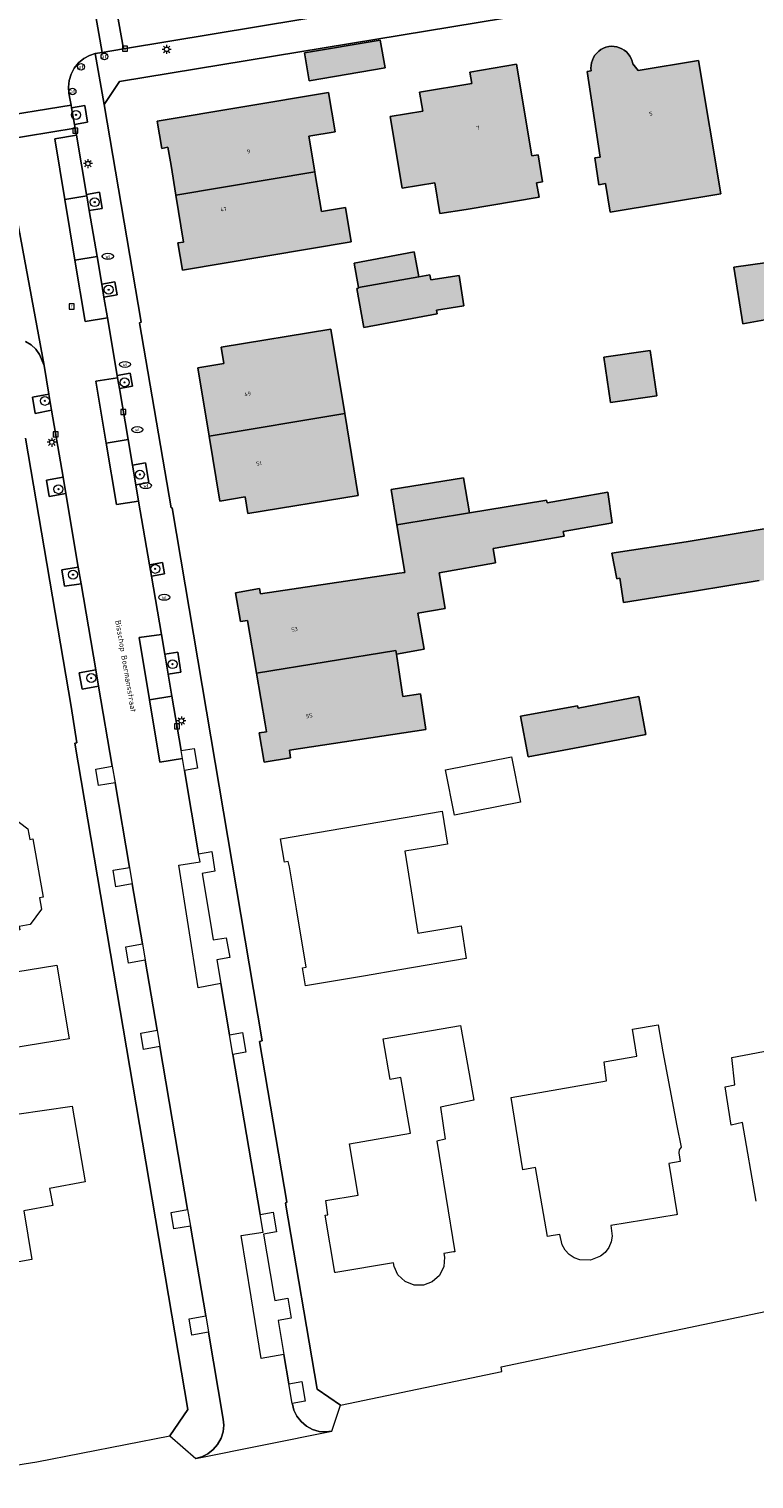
# Model space of a CAD drawing. Header units: metres. Extents: x 196496 to 197479, y 355250 to 356324.
# Tile 4 of 119: x 196793 to 196858, y 355447 to 355577. Entities that reach past the tile are written whole.
import ezdxf
from ezdxf.enums import TextEntityAlignment as Align

# ---------------------------------------------------------------- set-up
doc = ezdxf.new("R2010")
doc.units = ezdxf.units.M
doc.layers.get('0').update_dxf_attribs({"lineweight": 9})
for name, color, linetype, lineweight in [('B-WE-GR-BOOM-S', 251, 'Continuous', 9), ('B-WE-IE-MEUBILAIR_WEGMEUBILAIR-GV', 251, 'Continuous', 9), ('B-WE-KL-ET_LS_OV_LICHTMAST-S', 251, 'Continuous', 9), ('B-WE-KL-WATER-S', 251, 'Continuous', 9), ('B-WE-OG-BEBOUWING-GV', 251, 'Continuous', 9), ('B-WE-OG-BEBOUWING_HUISNUMMER-T35', 90, 'Continuous', 9), ('B-WE-OG-BEBOUWING_STRAATNAAM-T35', 130, 'Continuous', 9), ('B-WE-OG-TERREIN_ERF-GV', 251, 'Continuous', 9), ('B-WE-RI-GWA_KOLK-S', 251, 'Continuous', 9), ('B-WE-RI-GWA_RIOOLPUT-S', 251, 'Continuous', 9), ('B-WE-VH-ONVERHARD-GV', 251, 'Continuous', 9), ('B-WE-VH-VERHARDING_ASFALT-GV', 251, 'Continuous', 9), ('B-WE-VH-VERHARDING_BETONSTRAATSTEEN-GV', 251, 'Continuous', 9), ('B-WE-VH-VERHARDING_STRAATBAKSTEEN-GV', 251, 'Continuous', 9), ('B-WE-VH-VERHARDING_TEGEL-GV', 251, 'Continuous', 9), ('B-WE-VW-AFSLUITPAAL-S', 251, 'Continuous', 9)]:
    doc.layers.add(name, color=color, linetype=linetype, lineweight=lineweight)
doc.layers.add('X-XX-AL-PRESENTATIE_GEBOUW3-V', color=7, linetype='Continuous', lineweight=9, true_color=0xebe1d6)
doc.styles.add('NLCS-ISO', font='NLCS-ISO.ttf')
doc.styles.add('NLCS-ISO-ANNOTATIEF-T35', font='NLCS-ISO.ttf', dxfattribs={"height": 3.5})

# ---------------------------------------------------------------- blocks, each defined once
blk = doc.blocks.new('SKL-ET_OV_LICHTMAST-SO')
at = {"color": 0, "linetype": 'ByBlock', "lineweight": 18}
for points in [[(-1.25, 0), (-2, 0)], [(-1.41, 1.41), (-0.88, 0.88)], [(0, 2), (0, 1.25)], [(0.88, 0.88), (1.41, 1.41)], [(2, 0), (1.25, 0)], [(-1.41, -1.41), (-0.88, -0.88)], [(0, -1.25), (0, -2)], [(0.88, -0.88), (1.41, -1.41)]]:
    blk.add_lwpolyline(points, dxfattribs=at)
blk.add_circle((0, 0), 1, dxfattribs=at)
blk = doc.blocks.new('SVW-AFSLUITPAAL-SO')
at = {"lineweight": 18}
blk.add_circle((0, 0), 1.5, dxfattribs=at)
at = {"lineweight": 18, "style": 'NLCS-ISO'}
blk.add_text('af', height=1.8, dxfattribs=at).set_placement((0, 0), align=Align.MIDDLE_CENTER)
blk = doc.blocks.new('SKL-WATER_WATERLEIDINGPUT-SO')
at = {"color": 0, "linetype": 'ByBlock', "lineweight": 18}
blk.add_ellipse((0, 0), major_axis=(2.5, 0), ratio=0.54, dxfattribs=at)
at = {"color": 0, "linetype": 'ByBlock', "lineweight": 18, "style": 'NLCS-ISO'}
blk.add_text('wl', height=1.5, dxfattribs=at).set_placement((0, 0), align=Align.MIDDLE_CENTER)
blk = doc.blocks.new('SRI-KOLK-SO')
at = {"color": 0, "linetype": 'ByBlock', "lineweight": 18}
blk.add_lwpolyline([(-1.125, -1.125), (1.125, -1.125), (1.125, 1.125), (-1.125, 1.125)], close=True, dxfattribs=at)
at = {"color": 0, "linetype": 'ByBlock', "lineweight": 18, "style": 'NLCS-ISO'}
blk.add_text('k', height=1.5, dxfattribs=at).set_placement((0, 0), align=Align.MIDDLE_CENTER)
blk = doc.blocks.new('SRI-PUT_INSPECTIEPUT_RIOOLPUT-SO')
at = {"color": 0, "linetype": 'ByBlock', "lineweight": 18}
blk.add_lwpolyline([(-1.12, -1.12), (1.12, -1.12), (1.12, 1.12), (-1.12, 1.12)], close=True, dxfattribs=at)
at = {"color": 0, "linetype": 'ByBlock', "lineweight": 18, "style": 'NLCS-ISO'}
blk.add_text('r', height=1.5, dxfattribs=at).set_placement((0, 0.28), align=Align.MIDDLE_CENTER)
blk = doc.blocks.new('SGR-BOOM_01-SO')
at = {"linetype": 'ByBlock', "lineweight": 18}
h = blk.add_hatch(color=0, dxfattribs=at)
h.dxf.hatch_style = 1
edge = h.paths.add_edge_path()
edge.add_arc((0, 0), 0.25, 0, 360)
at = {"color": 0, "linetype": 'ByBlock', "lineweight": 18}
for radius in [2, 0.25]:
    blk.add_circle((0, 0), radius, dxfattribs=at)

msp = doc.modelspace()

# ---------------------------------------------------------------- hatches: boundary and pattern name
at = {"layer": 'X-XX-AL-PRESENTATIE_GEBOUW3-V'}
for points in [[(196818.059, 355574.524), (196818.481, 355572.047), (196825.265, 355573.201), (196824.844, 355575.677)], [(196843.672, 355573.415), (196843.661, 355573.176), (196843.679, 355572.937), (196843.308, 355572.88), (196844.485, 355565.217), (196843.997, 355565.15), (196844.359, 355562.746), (196844.968, 355562.878), (196845.38, 355560.322), (196855.264, 355561.946), (196853.268, 355573.859), (196847.879, 355572.956), (196847.391, 355573.554), (196847.334, 355573.793), (196847.246, 355574.022), (196847.129, 355574.238), (196846.985, 355574.437), (196846.82, 355574.612), (196846.632, 355574.763), (196846.428, 355574.889), (196846.209, 355574.989), (196845.975, 355575.063), (196845.734, 355575.11), (196845.489, 355575.124), (196845.244, 355575.102), (196845, 355575.044), (196844.767, 355574.953), (196844.548, 355574.831), (196844.347, 355574.682), (196844.168, 355574.51), (196844.013, 355574.317), (196843.885, 355574.105), (196843.783, 355573.879), (196843.713, 355573.65)], [(196830.173, 355560.182), (196832.517, 355560.559), (196839.019, 355561.652), (196838.806, 355562.924), (196839.338, 355563.013), (196838.932, 355565.43), (196838.388, 355565.339), (196837.013, 355573.523), (196832.843, 355572.822), (196833.016, 355571.795), (196828.354, 355571.012), (196828.636, 355569.335), (196825.731, 355568.848), (196826.808, 355562.437), (196829.712, 355562.925)], [(196820.805, 355567.491), (196820.224, 355570.979), (196804.901, 355568.43), (196805.313, 355565.987), (196805.872, 355566.1), (196806.154, 355564.465), (196806.589, 355561.813), (196818.995, 355563.906), (196818.458, 355567.096)], [(196819.034, 355563.674), (196818.995, 355563.906), (196806.589, 355561.813), (196807.275, 355557.634), (196806.763, 355557.566), (196807.172, 355555.121), (196822.25, 355557.644), (196821.721, 355560.734), (196819.589, 355560.372)], [(196822.9, 355553.573), (196828.294, 355554.52), (196827.878, 355556.764), (196822.494, 355555.767)], [(196860.184, 355550.87), (196859.566, 355554.645), (196859.399, 355555.808), (196856.414, 355555.388), (196857.216, 355550.339)], [(196822.9, 355553.573), (196822.909, 355553.523), (196822.731, 355553.49), (196823.38, 355550.015), (196829.925, 355551.226), (196829.862, 355551.565), (196832.305, 355551.955), (196831.872, 355554.667), (196829.357, 355554.267), (196829.276, 355554.702), (196828.294, 355554.52)], [(196809.55, 355540.316), (196821.661, 355542.336), (196820.435, 355549.858), (196810.623, 355548.257), (196810.862, 355546.789), (196808.556, 355546.413)], [(196844.815, 355547.367), (196845.391, 355543.324), (196849.532, 355543.913), (196848.956, 355547.956)], [(196809.55, 355540.316), (196810.496, 355534.515), (196812.779, 355534.887), (196813.023, 355533.394), (196822.858, 355534.998), (196821.661, 355542.336)], [(196858.67, 355527.417), (196858.68, 355527.361), (196867.565, 355528.953), (196867.106, 355531.732), (196872.286, 355532.588), (196872.096, 355533.737), (196873.121, 355533.991), (196874.645, 355534.249), (196874.828, 355533.205), (196878.327, 355533.798), (196878.151, 355534.84), (196882.278, 355535.538), (196881.522, 355540.013), (196880.405, 355539.831), (196879.434, 355539.672), (196878.835, 355543.126), (196872.646, 355542.049), (196870.512, 355541.663), (196870.571, 355541.307), (196871.082, 355538.215), (196871.196, 355537.524), (196867.516, 355536.915), (196868.075, 355533.534), (196852.172, 355530.865), (196845.52, 355529.86), (196845.956, 355527.582), (196846.248, 355527.638), (196846.557, 355525.449), (196852.899, 355526.463)], [(196826.32, 355532.397), (196832.8, 355533.448), (196832.283, 355536.592), (196825.804, 355535.541)], [(196813.791, 355519.135), (196826.227, 355521.173), (196826.277, 355520.842), (196828.767, 355521.276), (196828.204, 355524.508), (196830.64, 355524.932), (196830.087, 355528.104), (196835.14, 355528.984), (196834.914, 355530.279), (196841.259, 355531.387), (196841.181, 355531.782), (196845.266, 355532.504), (196845.552, 355532.555), (196845.164, 355535.299), (196839.747, 355534.358), (196839.7, 355534.591), (196839.539, 355534.563), (196832.8, 355533.448), (196826.32, 355532.397), (196827.019, 355528.136), (196826.54, 355528.063), (196814.135, 355526.222), (196814.066, 355526.695), (196811.905, 355526.319), (196812.349, 355523.766), (196812.994, 355523.854)], [(196826.277, 355520.842), (196826.227, 355521.173), (196813.791, 355519.135), (196814.559, 355514.614), (196814.688, 355513.901), (196814.034, 355513.814), (196814.46, 355511.2), (196816.833, 355511.587), (196816.731, 355512.257), (196828.919, 355514.103), (196828.435, 355517.289), (196826.853, 355517.049)], [(196842.506, 355516.013), (196842.464, 355516.24), (196837.364, 355515.292), (196838.035, 355511.682), (196843.137, 355512.633), (196848.564, 355513.66), (196847.925, 355517.063)]]:
    msp.add_hatch(color=256, dxfattribs=at).paths.add_polyline_path(points)

# ---------------------------------------------------------------- linework, layer by layer
at = {"layer": 'B-WE-IE-MEUBILAIR_WEGMEUBILAIR-GV', "flags": 128}
for points in [[(196797.527, 355568.148), (196798.683, 355568.347), (196798.439, 355569.818), (196797.266, 355569.627)], [(196798.84, 355560.448), (196800.005, 355560.631), (196799.752, 355562.1), (196798.593, 355561.894), (196798.615, 355561.764)], [(196799.957, 355553.883), (196800.154, 355552.725), (196801.333, 355552.927), (196801.129, 355554.094)], [(196801.346, 355545.725), (196801.38, 355545.526), (196801.545, 355544.558), (196802.711, 355544.766), (196802.508, 355545.943)], [(196795.485, 355542.628), (196795.243, 355544.049), (196793.773, 355543.803), (196794.016, 355542.343)], [(196803.007, 355535.968), (196804.165, 355536.173), (196803.865, 355537.927), (196802.711, 355537.711)], [(196796.505, 355536.635), (196795.032, 355536.391), (196795.278, 355534.921), (196796.75, 355535.195)], [(196804.398, 355527.798), (196805.566, 355528), (196805.401, 355529.023), (196804.223, 355528.827)], [(196798.122, 355527.131), (196797.868, 355528.624), (196796.401, 355528.379), (196796.632, 355526.91)], [(196805.888, 355519.045), (196807.037, 355519.244), (196806.76, 355521.007), (196805.584, 355520.834)], [(196799.432, 355519.436), (196797.958, 355519.188), (196798.209, 355517.72), (196799.679, 355517.984)]]:
    msp.add_lwpolyline(points, close=True, dxfattribs=at)
at = {"layer": 'B-WE-OG-BEBOUWING-GV', "flags": 128}
for points in [[(196818.059, 355574.524), (196818.481, 355572.047), (196825.265, 355573.201), (196824.844, 355575.677)], [(196843.672, 355573.415), (196843.661, 355573.176), (196843.679, 355572.937), (196843.308, 355572.88), (196844.485, 355565.217), (196843.997, 355565.15), (196844.359, 355562.746), (196844.968, 355562.878), (196845.38, 355560.322), (196855.264, 355561.946), (196853.268, 355573.859), (196847.879, 355572.956), (196847.391, 355573.554), (196847.334, 355573.793), (196847.246, 355574.022), (196847.129, 355574.238), (196846.985, 355574.437), (196846.82, 355574.612), (196846.632, 355574.763), (196846.428, 355574.889), (196846.209, 355574.989), (196845.975, 355575.063), (196845.734, 355575.11), (196845.489, 355575.124), (196845.244, 355575.102), (196845, 355575.044), (196844.767, 355574.953), (196844.548, 355574.831), (196844.347, 355574.682), (196844.168, 355574.51), (196844.013, 355574.317), (196843.885, 355574.105), (196843.783, 355573.879), (196843.713, 355573.65)], [(196830.173, 355560.182), (196832.517, 355560.559), (196839.019, 355561.652), (196838.806, 355562.924), (196839.338, 355563.013), (196838.932, 355565.43), (196838.388, 355565.339), (196837.013, 355573.523), (196832.843, 355572.822), (196833.016, 355571.795), (196828.354, 355571.012), (196828.636, 355569.335), (196825.731, 355568.848), (196826.808, 355562.437), (196829.712, 355562.925)], [(196820.805, 355567.491), (196820.224, 355570.979), (196804.901, 355568.43), (196805.313, 355565.987), (196805.872, 355566.1), (196806.154, 355564.465), (196806.589, 355561.813), (196818.995, 355563.906), (196818.458, 355567.096)], [(196819.034, 355563.674), (196818.995, 355563.906), (196806.589, 355561.813), (196807.275, 355557.634), (196806.763, 355557.566), (196807.172, 355555.121), (196822.25, 355557.644), (196821.721, 355560.734), (196819.589, 355560.372)], [(196822.9, 355553.573), (196828.294, 355554.52), (196827.878, 355556.764), (196822.494, 355555.767)], [(196860.184, 355550.87), (196859.566, 355554.645), (196859.399, 355555.808), (196856.414, 355555.388), (196857.216, 355550.339)], [(196822.9, 355553.573), (196822.909, 355553.523), (196822.731, 355553.49), (196823.38, 355550.015), (196829.925, 355551.226), (196829.862, 355551.565), (196832.305, 355551.955), (196831.872, 355554.667), (196829.357, 355554.267), (196829.276, 355554.702), (196828.294, 355554.52)], [(196809.55, 355540.316), (196821.661, 355542.336), (196820.435, 355549.858), (196810.623, 355548.257), (196810.862, 355546.789), (196808.556, 355546.413)], [(196844.815, 355547.367), (196845.391, 355543.324), (196849.532, 355543.913), (196848.956, 355547.956)], [(196809.55, 355540.316), (196810.496, 355534.515), (196812.779, 355534.887), (196813.023, 355533.394), (196822.858, 355534.998), (196821.661, 355542.336)], [(196826.32, 355532.397), (196832.8, 355533.448), (196832.283, 355536.592), (196825.804, 355535.541)], [(196813.791, 355519.135), (196826.227, 355521.173), (196826.277, 355520.842), (196828.767, 355521.276), (196828.204, 355524.508), (196830.64, 355524.932), (196830.087, 355528.104), (196835.14, 355528.984), (196834.914, 355530.279), (196841.259, 355531.387), (196841.181, 355531.782), (196845.266, 355532.504), (196845.552, 355532.555), (196845.164, 355535.299), (196839.747, 355534.358), (196839.7, 355534.591), (196839.539, 355534.563), (196832.8, 355533.448), (196826.32, 355532.397), (196827.019, 355528.136), (196826.54, 355528.063), (196814.135, 355526.222), (196814.066, 355526.695), (196811.905, 355526.319), (196812.349, 355523.766), (196812.994, 355523.854)], [(196826.277, 355520.842), (196826.227, 355521.173), (196813.791, 355519.135), (196814.559, 355514.614), (196814.688, 355513.901), (196814.034, 355513.814), (196814.46, 355511.2), (196816.833, 355511.587), (196816.731, 355512.257), (196828.919, 355514.103), (196828.435, 355517.289), (196826.853, 355517.049)], [(196842.506, 355516.013), (196842.464, 355516.24), (196837.364, 355515.292), (196838.035, 355511.682), (196843.137, 355512.633), (196848.564, 355513.66), (196847.925, 355517.063)]]:
    msp.add_lwpolyline(points, close=True, dxfattribs=at)
msp.add_lwpolyline([(196868.075, 355533.534), (196852.172, 355530.865), (196845.52, 355529.86), (196845.956, 355527.582), (196846.248, 355527.638), (196846.557, 355525.449), (196852.899, 355526.463), (196858.67, 355527.417)], dxfattribs=at)
at = {"layer": 'B-WE-OG-TERREIN_ERF-GV', "flags": 128}
for points in [[(196821.289, 355453.775), (196835.693, 355456.783), (196835.64, 355457.194), (196896.595, 355469.977), (196897.965, 355471.999), (196879.426, 355582.492), (196877.031, 355584.418), (196801.554, 355571.97), (196800.166, 355569.915), (196803.472, 355550.49), (196803.34, 355550.44), (196806.17, 355533.898), (196806.257, 355533.894), (196814.284, 355486.325), (196814.062, 355486.248), (196816.499, 355471.921), (196816.385, 355471.818), (196819.198, 355455.22)], [(196818.059, 355574.524), (196824.844, 355575.677), (196825.265, 355573.201), (196818.481, 355572.047)], [(196843.672, 355573.415), (196843.713, 355573.65), (196843.783, 355573.879), (196843.885, 355574.105), (196844.013, 355574.317), (196844.168, 355574.51), (196844.347, 355574.682), (196844.548, 355574.831), (196844.767, 355574.953), (196845, 355575.044), (196845.244, 355575.102), (196845.489, 355575.124), (196845.734, 355575.11), (196845.975, 355575.063), (196846.209, 355574.989), (196846.428, 355574.889), (196846.632, 355574.763), (196846.82, 355574.612), (196846.985, 355574.437), (196847.129, 355574.238), (196847.246, 355574.022), (196847.334, 355573.793), (196847.391, 355573.554), (196847.879, 355572.956), (196853.268, 355573.859), (196855.264, 355561.946), (196845.38, 355560.322), (196844.968, 355562.878), (196844.359, 355562.746), (196843.997, 355565.15), (196844.485, 355565.217), (196843.308, 355572.88), (196843.679, 355572.937), (196843.661, 355573.176)], [(196832.517, 355560.559), (196830.173, 355560.182), (196829.712, 355562.925), (196826.808, 355562.437), (196825.731, 355568.848), (196828.636, 355569.335), (196828.354, 355571.012), (196833.016, 355571.795), (196832.843, 355572.822), (196837.013, 355573.523), (196838.388, 355565.339), (196838.932, 355565.43), (196839.338, 355563.013), (196838.806, 355562.924), (196839.019, 355561.652)], [(196806.589, 355561.813), (196806.154, 355564.465), (196805.872, 355566.1), (196805.313, 355565.987), (196804.901, 355568.43), (196820.224, 355570.979), (196820.805, 355567.491), (196818.458, 355567.096), (196818.995, 355563.906), (196819.034, 355563.674), (196819.589, 355560.372), (196821.721, 355560.734), (196822.25, 355557.644), (196807.172, 355555.121), (196806.763, 355557.566), (196807.275, 355557.634)], [(196822.494, 355555.767), (196827.878, 355556.764), (196828.294, 355554.52), (196829.276, 355554.702), (196829.357, 355554.267), (196831.872, 355554.667), (196832.305, 355551.955), (196829.862, 355551.565), (196829.925, 355551.226), (196823.38, 355550.015), (196822.731, 355553.49), (196822.909, 355553.523), (196822.9, 355553.573)], [(196859.566, 355554.645), (196865.68, 355555.536), (196866.282, 355551.96), (196860.184, 355550.87), (196857.216, 355550.339), (196856.414, 355555.388), (196859.399, 355555.808)], [(196821.661, 355542.336), (196822.858, 355534.998), (196813.023, 355533.394), (196812.779, 355534.887), (196810.496, 355534.515), (196809.55, 355540.316), (196808.556, 355546.413), (196810.862, 355546.789), (196810.623, 355548.257), (196820.435, 355549.858)], [(196844.815, 355547.367), (196848.956, 355547.956), (196849.532, 355543.913), (196845.391, 355543.324)], [(196841.259, 355531.387), (196834.914, 355530.279), (196835.14, 355528.984), (196830.087, 355528.104), (196830.64, 355524.932), (196828.204, 355524.508), (196828.767, 355521.276), (196826.277, 355520.842), (196826.853, 355517.049), (196828.435, 355517.289), (196828.919, 355514.103), (196816.731, 355512.257), (196816.833, 355511.587), (196814.46, 355511.2), (196814.034, 355513.814), (196814.688, 355513.901), (196814.559, 355514.614), (196813.791, 355519.135), (196812.994, 355523.854), (196812.349, 355523.766), (196811.905, 355526.319), (196814.066, 355526.695), (196814.135, 355526.222), (196826.54, 355528.063), (196827.019, 355528.136), (196826.32, 355532.397), (196825.804, 355535.541), (196832.283, 355536.592), (196832.8, 355533.448), (196839.539, 355534.563), (196839.7, 355534.591), (196839.747, 355534.358), (196845.164, 355535.299), (196845.552, 355532.555), (196845.266, 355532.504), (196841.181, 355531.782)], [(196843.137, 355512.633), (196838.035, 355511.682), (196837.364, 355515.292), (196842.464, 355516.24), (196842.506, 355516.013), (196847.925, 355517.063), (196848.564, 355513.66)], [(196837.367, 355507.636), (196831.456, 355506.474), (196830.664, 355510.503), (196836.575, 355511.665)], [(196777.536, 355509.088), (196783.728, 355510.171), (196784.616, 355505.094), (196785.661, 355505.277), (196785.604, 355505.6), (196790.872, 355506.521), (196790.928, 355506.198), (196791.882, 355506.365), (196793.365, 355505.259), (196793.532, 355504.305), (196793.818, 355504.355), (196794.732, 355499.132), (196794.411, 355499.076), (196794.586, 355498.074), (196793.556, 355496.693), (196792.599, 355496.526), (196792.653, 355496.214), (196787.419, 355495.298), (196787.378, 355495.53), (196786.983, 355497.793), (196784.852, 355497.42), (196784.504, 355497.359), (196783.406, 355503.636), (196778.636, 355502.802)], [(196823.525, 355492.124), (196818.17, 355491.212), (196817.896, 355492.822), (196818.225, 355492.888), (196817.351, 355498.091), (196816.717, 355501.862), (196816.622, 355502.323), (196816.294, 355502.267), (196815.937, 355504.359), (196830.355, 355506.813), (196830.831, 355503.864), (196829.62, 355503.667), (196827.02, 355503.243), (196827.588, 355499.71), (196828.195, 355495.936), (196830.86, 355496.381), (196832.05, 355496.58), (196832.521, 355493.655), (196826.598, 355492.647)], [(196789.526, 355482.714), (196783.851, 355481.791), (196782.371, 355490.881), (196795.95, 355493.069), (196797.059, 355486.49), (196791.918, 355485.645), (196792.12, 355484.401), (196789.326, 355483.948)], [(196831.389, 355467.462), (196830.52, 355467.32), (196830.575, 355466.983), (196830.509, 355466.165), (196830.122, 355465.372), (196829.466, 355464.783), (196828.697, 355464.495), (196827.876, 355464.495), (196827.055, 355464.817), (196826.415, 355465.424), (196826.066, 355466.167), (196826.011, 355466.493), (196820.869, 355465.631), (196820.77, 355465.614), (196819.91, 355470.741), (196820.147, 355470.774), (196819.972, 355472.043), (196822.871, 355472.546), (196822.078, 355477.112), (196827.537, 355478.06), (196826.674, 355483.033), (196825.721, 355482.868), (196825.092, 355486.491), (196832.007, 355487.691), (196832.635, 355484.189), (196833.204, 355481.021), (196830.232, 355480.379), (196830.642, 355477.538), (196829.881, 355477.345), (196831.488, 355467.478)], [(196850.074, 355485.332), (196851.336, 355478.729), (196851.721, 355476.827), (196851.546, 355476.591), (196851.494, 355476.302), (196851.62, 355475.541), (196850.611, 355475.373), (196851.37, 355470.8), (196851.271, 355470.784), (196845.432, 355469.824), (196845.56, 355468.872), (196845.463, 355468.355), (196845.246, 355467.86), (196844.921, 355467.428), (196844.518, 355467.09), (196843.626, 355466.734), (196842.665, 355466.766), (196842.171, 355466.948), (196841.72, 355467.244), (196841.348, 355467.635), (196841.081, 355468.089), (196840.878, 355469.028), (196840.28, 355468.927), (196839.761, 355468.839), (196838.717, 355475.011), (196837.586, 355474.79), (196836.537, 355481.262), (196845.053, 355482.737), (196844.834, 355484.448), (196847.765, 355484.942), (196847.36, 355487.342), (196849.67, 355487.729)], [(196798.479, 355473.725), (196795.299, 355473.141), (196795.579, 355471.614), (196793.009, 355471.142), (196793.714, 355466.792), (196790.536, 355466.22), (196791.405, 355461.161), (196780.247, 355459.219), (196778.789, 355468.182), (196781.111, 355468.586), (196780.327, 355473.219), (196773.587, 355472.054), (196772.784, 355476.701), (196780.001, 355477.982), (196797.322, 355480.48)]]:
    msp.add_lwpolyline(points, close=True, dxfattribs=at)
for points in [[(196784.364, 355447.19), (196794.177, 355448.736), (196806.04, 355451.05), (196807.637, 355453.387), (196797.552, 355512.899), (196797.737, 355512.936), (196797.221, 355516.181), (196793.151, 355540.122)], [(196858.67, 355527.417), (196852.899, 355526.463), (196846.557, 355525.449), (196846.248, 355527.638), (196845.956, 355527.582), (196845.52, 355529.86), (196852.172, 355530.865), (196868.075, 355533.534)], [(196858.401, 355472.006), (196857.196, 355479.011), (196856.186, 355478.799), (196855.658, 355482.198), (196856.523, 355482.385), (196856.227, 355484.813), (196860.156, 355485.571)]]:
    msp.add_lwpolyline(points, dxfattribs=at)
at = {"layer": 'B-WE-VH-ONVERHARD-GV', "flags": 128}
for points in [[(196797.266, 355569.627), (196797.527, 355568.148), (196798.683, 355568.347), (196798.439, 355569.818)], [(196798.615, 355561.764), (196798.84, 355560.448), (196800.005, 355560.631), (196799.752, 355562.1), (196798.593, 355561.894)], [(196800.154, 355552.725), (196801.333, 355552.927), (196801.129, 355554.094), (196799.957, 355553.883)], [(196801.346, 355545.725), (196801.38, 355545.526), (196801.545, 355544.558), (196802.711, 355544.766), (196802.508, 355545.943)], [(196795.243, 355544.049), (196793.773, 355543.803), (196794.016, 355542.343), (196795.485, 355542.628)], [(196802.711, 355537.711), (196803.007, 355535.968), (196804.165, 355536.173), (196803.865, 355537.927)], [(196796.75, 355535.195), (196796.505, 355536.635), (196795.032, 355536.391), (196795.278, 355534.921)], [(196804.223, 355528.827), (196804.398, 355527.798), (196805.566, 355528), (196805.401, 355529.023)], [(196797.868, 355528.624), (196796.401, 355528.379), (196796.632, 355526.91), (196798.122, 355527.131)], [(196805.584, 355520.834), (196805.888, 355519.045), (196807.037, 355519.244), (196806.76, 355521.007)], [(196799.679, 355517.984), (196799.432, 355519.436), (196797.958, 355519.188), (196798.209, 355517.72)]]:
    msp.add_lwpolyline(points, close=True, dxfattribs=at)
at = {"layer": 'B-WE-VH-VERHARDING_ASFALT-GV', "flags": 128}
for points in [[(196860.414, 355590.982), (196851.412, 355589.475), (196851.75, 355587.648), (196846.129, 355586.709), (196840.528, 355585.774), (196840.225, 355587.601), (196833.806, 355586.527), (196834.127, 355584.705), (196830.198, 355584.048), (196826.268, 355583.392), (196825.997, 355585.219), (196817.7, 355583.829), (196817.999, 355582.011), (196812.376, 355581.072), (196806.754, 355580.134), (196801.132, 355579.195), (196801.911, 355574.895), (196877.854, 355587.468)], [(196789.843, 355568.675), (196797.222, 355569.876), (196797.144, 355570.318), (196797.035, 355570.937), (196796.989, 355571.481), (196797.045, 355572.054), (196797.216, 355572.628), (196797.501, 355573.168), (196797.888, 355573.641), (196798.35, 355574.021), (196798.857, 355574.296), (196799.376, 355574.464), (196799.987, 355574.568), (196798.92, 355580.699)], [(196791.754, 355563.188), (196794.806, 355546.619), (196795.243, 355544.049), (196795.485, 355542.628), (196796.505, 355536.635), (196796.75, 355535.195), (196797.868, 355528.624), (196798.122, 355527.131), (196799.432, 355519.436), (196799.679, 355517.984), (196800.893, 355510.853), (196801.146, 355509.365), (196802.435, 355501.789), (196802.684, 355500.328), (196803.594, 355494.977), (196803.845, 355493.505), (196804.906, 355487.268), (196805.153, 355485.82), (196807.633, 355471.243), (196807.884, 355469.767), (196809.249, 355461.748), (196809.497, 355460.289), (196810.817, 355452.535), (196810.86, 355451.985), (196810.796, 355451.404), (196810.614, 355450.825), (196810.312, 355450.282), (196809.908, 355449.812), (196809.427, 355449.44), (196808.904, 355449.18), (196808.373, 355449.03), (196820.518, 355451.451), (196819.968, 355451.389), (196819.382, 355451.436), (196818.793, 355451.608), (196818.24, 355451.904), (196817.762, 355452.311), (196817.387, 355452.796), (196817.129, 355453.325), (196816.986, 355453.859), (196816.974, 355453.928), (196816.672, 355455.702), (196816.227, 355458.318), (196814.19, 355457.957), (196813.295, 355463.457), (196812.404, 355468.926), (196814.367, 355469.24), (196814.1, 355470.813), (196811.669, 355485.09), (196811.367, 355486.862), (196810.59, 355491.423), (196808.565, 355491.034), (196807.7, 355496.532), (196806.837, 355502.01), (196808.737, 355502.31), (196808.616, 355503.022), (196807.352, 355510.449), (196807.168, 355511.525), (196805.158, 355511.195), (196804.234, 355516.768), (196803.31, 355522.34), (196805.285, 355522.591), (196804.398, 355527.798), (196804.223, 355528.827), (196803.254, 355534.516), (196801.277, 355534.194), (196800.359, 355539.696), (196799.436, 355545.228), (196801.38, 355545.526), (196801.346, 355545.725), (196800.468, 355550.88), (196798.471, 355550.541), (196797.562, 355556.013), (196796.66, 355561.439), (196795.758, 355566.864), (196797.693, 355567.183), (196797.589, 355567.794), (196791.07, 355566.744)], [(196793.163, 355548.765), (196793.651, 355548.457), (196794.074, 355548.066), (196794.412, 355547.611), (196794.806, 355546.619), (196791.754, 355563.188)]]:
    msp.add_lwpolyline(points, dxfattribs=at)
for points in [[(196798.615, 355561.764), (196798.593, 355561.894), (196797.693, 355567.183), (196795.758, 355566.864), (196796.66, 355561.439)], [(196798.84, 355560.448), (196798.615, 355561.764), (196796.66, 355561.439), (196797.562, 355556.013), (196799.539, 355556.342)], [(196800.154, 355552.725), (196799.957, 355553.883), (196799.539, 355556.342), (196797.562, 355556.013), (196798.471, 355550.541), (196800.468, 355550.88)], [(196801.545, 355544.558), (196801.38, 355545.526), (196799.436, 355545.228), (196800.359, 355539.696), (196802.317, 355540.023)], [(196803.007, 355535.968), (196802.711, 355537.711), (196802.317, 355540.023), (196800.359, 355539.696), (196801.277, 355534.194), (196803.254, 355534.516)], [(196805.888, 355519.045), (196805.584, 355520.834), (196805.285, 355522.591), (196803.31, 355522.34), (196804.234, 355516.768), (196806.22, 355517.097)], [(196807.168, 355511.525), (196807.049, 355512.226), (196806.22, 355517.097), (196804.234, 355516.768), (196805.158, 355511.195)]]:
    msp.add_lwpolyline(points, close=True, dxfattribs=at)
at = {"layer": 'B-WE-VH-VERHARDING_BETONSTRAATSTEEN-GV', "flags": 128}
msp.add_lwpolyline([(196801.132, 355579.195), (196800.805, 355581.001), (196798.92, 355580.699), (196799.987, 355574.568), (196801.911, 355574.895)], close=True, dxfattribs=at)
at = {"layer": 'B-WE-VH-VERHARDING_STRAATBAKSTEEN-GV', "flags": 128}
msp.add_lwpolyline([(196797.527, 355568.148), (196797.266, 355569.627), (196797.222, 355569.876), (196789.843, 355568.675), (196790.052, 355568.417), (196790.607, 355567.609), (196791.07, 355566.744), (196797.589, 355567.794)], close=True, dxfattribs=at)
at = {"layer": 'B-WE-VH-VERHARDING_TEGEL-GV', "flags": 128}
for points in [[(196879.426, 355582.492), (196878.568, 355587.52), (196877.854, 355587.468), (196801.911, 355574.895), (196799.987, 355574.568), (196799.376, 355574.464), (196800.166, 355569.915), (196801.554, 355571.97), (196877.031, 355584.418)], [(196800.166, 355569.915), (196799.376, 355574.464), (196798.857, 355574.296), (196798.35, 355574.021), (196797.888, 355573.641), (196797.501, 355573.168), (196797.216, 355572.628), (196797.045, 355572.054), (196796.989, 355571.481), (196797.035, 355570.937), (196797.144, 355570.318), (196797.222, 355569.876), (196797.266, 355569.627), (196798.439, 355569.818), (196798.683, 355568.347), (196797.527, 355568.148), (196797.589, 355567.794), (196797.693, 355567.183), (196798.593, 355561.894), (196799.752, 355562.1), (196800.005, 355560.631), (196798.84, 355560.448), (196799.539, 355556.342), (196799.957, 355553.883), (196801.129, 355554.094), (196801.333, 355552.927), (196800.154, 355552.725), (196800.468, 355550.88), (196801.346, 355545.725), (196802.508, 355545.943), (196802.711, 355544.766), (196801.545, 355544.558), (196802.317, 355540.023), (196802.711, 355537.711), (196803.865, 355537.927), (196804.165, 355536.173), (196803.007, 355535.968), (196803.254, 355534.516), (196804.223, 355528.827), (196805.401, 355529.023), (196805.566, 355528), (196804.398, 355527.798), (196805.285, 355522.591), (196805.584, 355520.834), (196806.76, 355521.007), (196807.037, 355519.244), (196805.888, 355519.045), (196806.22, 355517.097), (196807.049, 355512.226), (196808.211, 355512.421), (196808.513, 355510.662), (196807.352, 355510.449), (196808.616, 355503.022), (196809.785, 355503.217), (196810.072, 355501.451), (196808.918, 355501.246), (196809.671, 355496.824), (196809.927, 355495.322), (196811.086, 355495.523), (196811.408, 355493.746), (196810.231, 355493.534), (196810.59, 355491.423), (196811.367, 355486.862), (196812.539, 355487.05), (196812.835, 355485.29), (196811.669, 355485.09), (196814.1, 355470.813), (196815.268, 355471.018), (196815.565, 355469.258), (196814.4, 355469.047), (196815.297, 355463.783), (196815.408, 355463.128), (196816.577, 355463.332), (196816.868, 355461.546), (196815.714, 355461.332), (196816.227, 355458.318), (196816.672, 355455.702), (196817.832, 355455.885), (196818.141, 355454.134), (196816.974, 355453.928), (196816.986, 355453.859), (196817.129, 355453.325), (196817.387, 355452.796), (196817.762, 355452.311), (196818.24, 355451.904), (196818.793, 355451.608), (196819.382, 355451.436), (196819.968, 355451.389), (196820.518, 355451.451), (196821.289, 355453.775), (196819.198, 355455.22), (196816.385, 355471.818), (196816.499, 355471.921), (196814.062, 355486.248), (196814.284, 355486.325), (196806.257, 355533.894), (196806.17, 355533.898), (196803.34, 355550.44), (196803.472, 355550.49)]]:
    msp.add_lwpolyline(points, close=True, dxfattribs=at)
msp.add_lwpolyline([(196793.151, 355540.122), (196797.221, 355516.181), (196797.737, 355512.936), (196797.552, 355512.899), (196807.637, 355453.387), (196806.04, 355451.05), (196808.373, 355449.03), (196808.904, 355449.18), (196809.427, 355449.44), (196809.908, 355449.812), (196810.312, 355450.282), (196810.614, 355450.825), (196810.796, 355451.404), (196810.86, 355451.985), (196810.817, 355452.535), (196809.497, 355460.289), (196808.02, 355460.022), (196807.773, 355461.497), (196809.249, 355461.748), (196807.884, 355469.767), (196806.407, 355469.519), (196806.16, 355470.984), (196807.633, 355471.243), (196805.153, 355485.82), (196803.691, 355485.542), (196803.438, 355487.008), (196804.906, 355487.268), (196803.845, 355493.505), (196802.364, 355493.254), (196802.123, 355494.712), (196803.594, 355494.977), (196802.684, 355500.328), (196801.21, 355500.072), (196800.967, 355501.547), (196802.435, 355501.789), (196801.146, 355509.365), (196799.667, 355509.125), (196799.423, 355510.579), (196800.893, 355510.853), (196799.679, 355517.984), (196798.209, 355517.72), (196797.958, 355519.188), (196799.432, 355519.436), (196798.122, 355527.131), (196796.632, 355526.91), (196796.401, 355528.379), (196797.868, 355528.624), (196796.75, 355535.195), (196795.278, 355534.921), (196795.032, 355536.391), (196796.505, 355536.635), (196795.485, 355542.628), (196794.016, 355542.343), (196793.773, 355543.803), (196795.243, 355544.049), (196794.806, 355546.619), (196794.412, 355547.611), (196794.074, 355548.066), (196793.651, 355548.457), (196793.163, 355548.765)], dxfattribs=at)

# ---------------------------------------------------------------- block references
at = {"layer": 'B-WE-GR-BOOM-S', "xscale": 0.2, "yscale": 0.2, "zscale": 0.2}
for p in [(196797.663, 355568.995), (196799.331, 355561.2), (196800.581, 355553.382), (196801.997, 355545.104), (196794.883, 355543.458), (196803.365, 355536.879), (196796.09, 355535.572), (196797.398, 355527.943), (196804.738, 355528.457), (196806.288, 355519.947), (196799.02, 355518.707)]:
    msp.add_blockref('SGR-BOOM_01-SO', p, dxfattribs=at)
at = {"layer": 'B-WE-KL-ET_LS_OV_LICHTMAST-S', "xscale": 0.2, "yscale": 0.2, "zscale": 0.2}
for p in [(196805.757, 355574.842), (196798.726, 355564.646), (196795.494, 355539.764), (196807.071, 355514.887)]:
    msp.add_blockref('SKL-ET_OV_LICHTMAST-SO', p, dxfattribs=at)
at = {"layer": 'B-WE-KL-WATER-S', "xscale": 0.2, "yscale": 0.2, "zscale": 0.2}
for p in [(196800.506, 355556.367), (196800.51, 355556.364), (196802.04, 355546.708), (196803.14, 355540.888), (196803.895, 355535.897), (196805.546, 355525.92)]:
    msp.add_blockref('SKL-WATER_WATERLEIDINGPUT-SO', p, dxfattribs=at)
at = {"layer": 'B-WE-RI-GWA_KOLK-S', "xscale": 0.2, "yscale": 0.2, "zscale": 0.2}
for p in [(196802.039, 355574.911), (196797.608, 355567.581), (196801.899, 355542.476), (196795.843, 355540.48), (196806.678, 355514.387)]:
    msp.add_blockref('SRI-KOLK-SO', p, dxfattribs=at)
at = {"layer": 'B-WE-RI-GWA_RIOOLPUT-S', "xscale": 0.2, "yscale": 0.2, "zscale": 0.2}
msp.add_blockref('SRI-PUT_INSPECTIEPUT_RIOOLPUT-SO', (196797.279, 355551.885), dxfattribs=at)
at = {"layer": 'B-WE-VW-AFSLUITPAAL-S', "xscale": 0.2, "yscale": 0.2, "zscale": 0.2}
for p in [(196800.194, 355574.214), (196798.108, 355573.286), (196797.358, 355571.087)]:
    msp.add_blockref('SVW-AFSLUITPAAL-SO', p, dxfattribs=at)

# ---------------------------------------------------------------- texts
at = {"layer": 'B-WE-OG-BEBOUWING_HUISNUMMER-T35', "style": 'NLCS-ISO-ANNOTATIEF-T35'}
for s, rotation, p in [('5', 9.5, (196849.01, 355569.09)), ('7', 9.5, (196833.551, 355567.829)), ('9', 9.4, (196813.066, 355565.733)), ('47', 9.3, (196810.847, 355560.565)), ('49', 9.3, (196812.989, 355544.078)), ('51', 9.3, (196814.003, 355537.865)), ('53', 9.6, (196817.185, 355523.056)), ('55', 9.6, (196818.495, 355515.331))]:
    msp.add_text(s, height=0.36, rotation=rotation, dxfattribs=at).set_placement(p, align=Align.MIDDLE)
at = {"layer": 'B-WE-OG-BEBOUWING_STRAATNAAM-T35', "style": 'NLCS-ISO-ANNOTATIEF-T35'}
msp.add_text('Bisschop Boermansstraat', height=0.5, rotation=279.7, dxfattribs=at).set_placement((196802.037, 355519.76), align=Align.MIDDLE)

doc.saveas('drawing.dxf')
